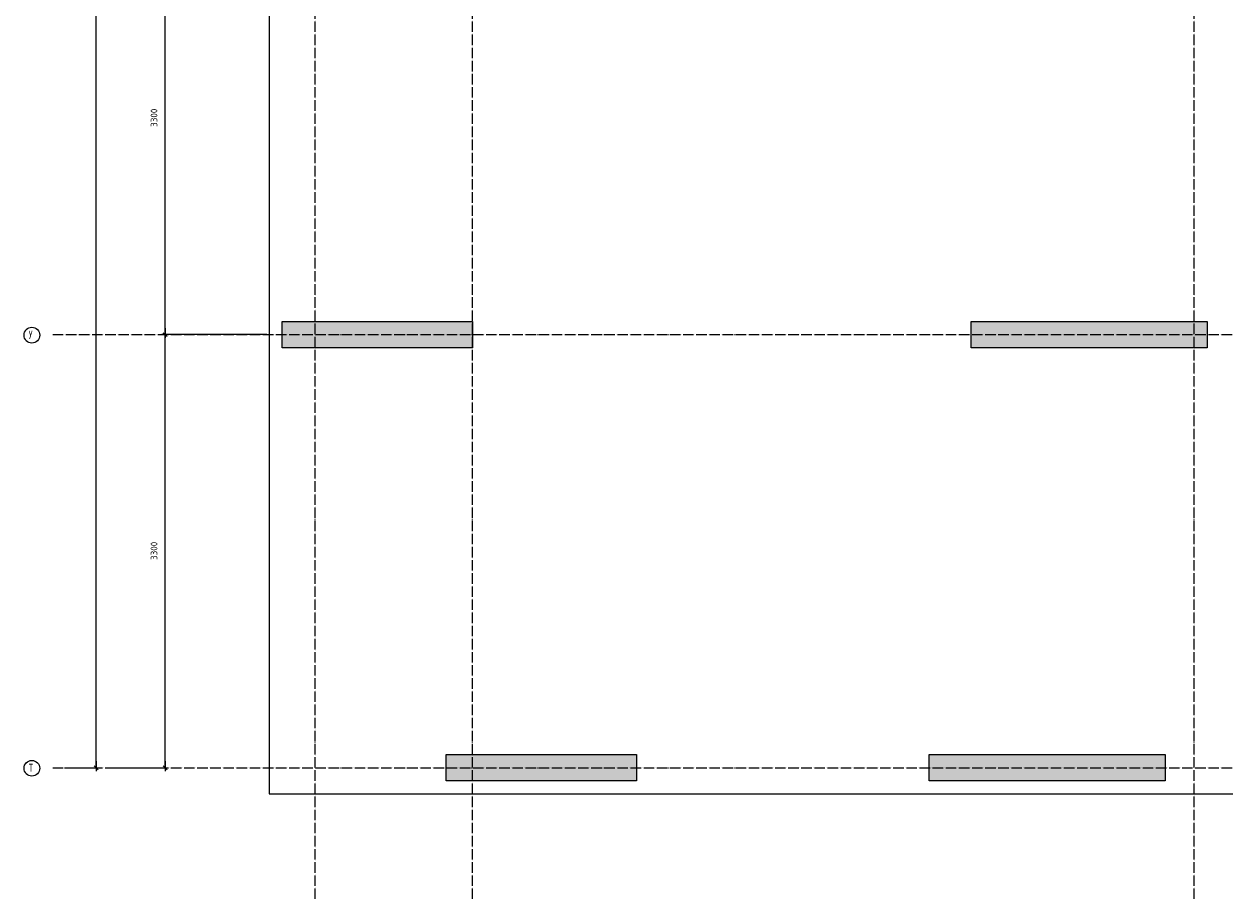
# Model space of a CAD drawing. Header units: millimetres. Extents: x -17997 to 37135, y 45383 to 72408.
# Tile 1 of 67: x -2219 to 6927, y 45740 to 52407. Entities that reach past the tile are written whole.
import ezdxf

# ---------------------------------------------------------------- set-up
doc = ezdxf.new("R2010")
doc.units = ezdxf.units.MM
doc.header["$PDMODE"] = 65
for name, pattern in [('______11', [100, 80, -10, 0, -10]), ('______3', [100, 80, -20]), ('______5', [220, 160, -20, 20, -20])]:
    doc.linetypes.add(name, pattern=pattern)
for name, color, linetype, lineweight in [('Standard', 7, 'Continuous', 25), ('Балка_ общее', 7, '______3', 13), ('Размерная линия_ общее', 7, 'Continuous', 13)]:
    doc.layers.add(name, color=color, linetype=linetype, lineweight=lineweight)
doc.layers.add('Осевая линия_ общее', color=7, linetype='______5', lineweight=13, true_color=0xa0a0a0)
doc.styles.add('ISOCPEUR', font='ISOCPEUR')
doc.dimstyles.new('DIMSTYLE_17', dxfattribs={"dimtxt": 50, "dimasz": 50, "dimexe": 0, "dimexo": 0, "dimgap": 25, "dimtad": 2, "dimdec": 0, "dimrnd": 5, "dimzin": 12, "dimdsep": 46, "dimtxsty": 'ISOCPEUR', "dimblk1": 'ALL_ML_STRICH', "dimblk2": 'ALL_ML_STRICH', "dimsah": 1, "dimcen": 0, "dimclrd": 7, "dimclre": 256, "dimclrt": 7, "dimadec": 0, "dimazin": 0, "dimtfac": 1, "dimtdec": 0, "dimtix": 1, "dimtmove": 2, "dimatfit": 3, "dimfxl": 0, "dimtzin": 0, "dimlwd": 0, "dimlwe": -3, "dimarcsym": 0})

# ---------------------------------------------------------------- blocks, each defined once
blk = doc.blocks.new('ALL_ML_STRICH')
at = {"color": 0, "linetype": 'ByBlock', "lineweight": -2}
for p, q in [((-1, 0), (0.5, 0)), ((-0.3, -0.3), (0.3, 0.3)), ((0, -0.5), (0, 0.5))]:
    blk.add_line(p, q, dxfattribs=at)
blk = doc.blocks.new('*D155')
at = {"layer": 'DEFPOINTS', "color": 7, "linetype": 'Continuous', "lineweight": 13, "transparency": 33554687}
for p in [(-1306.2, 67780), (-1920, 46740), (-1668.6, 46740)]:
    blk.add_point(p, dxfattribs=at)
at = {"layer": 'Балка_ общее', "color": 251, "linetype": 'Continuous', "lineweight": -2, "true_color": 0x656565, "transparency": 33554687}
for p, q in [((-1316.2, 67780), (-1668.6, 67780)), ((-1910, 46740), (-1668.6, 46740))]:
    blk.add_line(p, q, dxfattribs=at)
at = {"layer": 'Балка_ общее', "color": 7, "linetype": 'Continuous', "lineweight": -2, "transparency": 33554687}
blk.add_line((-1668.6, 46740), (-1668.6, 67780), dxfattribs=at)
at = {"layer": 'Балка_ общее', "color": 7, "linetype": 'Continuous', "lineweight": 13, "transparency": 33554687, "xscale": 50, "yscale": 50, "zscale": 50}
for p, rotation in [((-1668.6, 67780), 90), ((-1668.6, 46740), 270)]:
    blk.add_blockref('ALL_ML_STRICH', p, dxfattribs=dict(at, rotation=rotation))
at = {"layer": 'Балка_ общее', "color": 7, "linetype": 'Continuous', "lineweight": 13, "transparency": 33554687, "insert": (-1718.6, 57265), "char_height": 50, "width": 250, "attachment_point": 5, "rotation": 90, "style": 'ISOCPEUR'}
blk.add_mtext('\\A1;{21040}', dxfattribs=at)
blk = doc.blocks.new('*D156')
at = {"layer": 'DEFPOINTS', "color": 7, "linetype": 'Continuous', "lineweight": 13, "transparency": 33554687}
for p in [(-357.5, 50040), (-1550, 46740), (-1143.1, 46740)]:
    blk.add_point(p, dxfattribs=at)
at = {"layer": 'Балка_ общее', "color": 251, "linetype": 'Continuous', "lineweight": -2, "true_color": 0x656565, "transparency": 33554687}
for p, q in [((-367.5, 50040), (-1143.1, 50040)), ((-1540, 46740), (-1143.1, 46740))]:
    blk.add_line(p, q, dxfattribs=at)
at = {"layer": 'Балка_ общее', "color": 7, "linetype": 'Continuous', "lineweight": -2, "transparency": 33554687}
blk.add_line((-1143.1, 46740), (-1143.1, 50040), dxfattribs=at)
at = {"layer": 'Балка_ общее', "color": 7, "linetype": 'Continuous', "lineweight": 13, "transparency": 33554687, "xscale": 50, "yscale": 50, "zscale": 50}
for p, rotation in [((-1143.1, 50040), 90), ((-1143.1, 46740), 270)]:
    blk.add_blockref('ALL_ML_STRICH', p, dxfattribs=dict(at, rotation=rotation))
at = {"layer": 'Балка_ общее', "color": 7, "linetype": 'Continuous', "lineweight": 13, "transparency": 33554687, "insert": (-1228.1, 48392.5), "char_height": 50, "width": 200, "attachment_point": 5, "rotation": 90, "style": 'ISOCPEUR'}
blk.add_mtext('\\A1;{3300}', dxfattribs=at)
blk = doc.blocks.new('*D157')
at = {"layer": 'DEFPOINTS', "color": 7, "linetype": 'Continuous', "lineweight": 13, "transparency": 33554687}
for p in [(65.8, 53340), (-1143.1, 50040), (-357.5, 50040)]:
    blk.add_point(p, dxfattribs=at)
at = {"layer": 'Балка_ общее', "color": 251, "linetype": 'Continuous', "lineweight": -2, "true_color": 0x656565, "transparency": 33554687}
for p, q in [((55.8, 53340), (-1143.1, 53340)), ((-367.5, 50040), (-1143.1, 50040))]:
    blk.add_line(p, q, dxfattribs=at)
at = {"layer": 'Балка_ общее', "color": 7, "linetype": 'Continuous', "lineweight": -2, "transparency": 33554687}
blk.add_line((-1143.1, 50040), (-1143.1, 53340), dxfattribs=at)
at = {"layer": 'Балка_ общее', "color": 7, "linetype": 'Continuous', "lineweight": 13, "transparency": 33554687, "xscale": 50, "yscale": 50, "zscale": 50}
for p, rotation in [((-1143.1, 53340), 90), ((-1143.1, 50040), 270)]:
    blk.add_blockref('ALL_ML_STRICH', p, dxfattribs=dict(at, rotation=rotation))
at = {"layer": 'Балка_ общее', "color": 7, "linetype": 'Continuous', "lineweight": 13, "transparency": 33554687, "insert": (-1228.1, 51692.5), "char_height": 50, "width": 200, "attachment_point": 5, "rotation": 90, "style": 'ISOCPEUR'}
blk.add_mtext('\\A1;{3300}', dxfattribs=at)
blk = doc.blocks.new('СЛОЖНЫЙ_ОБЪЕКТ_1')
at = {"layer": 'Осевая линия_ общее', "color": 253, "linetype": '______11', "lineweight": -3, "true_color": 0xa0a0a0, "transparency": 33554687}
for p, q in [((0, 45740), (0, 69780)), ((1200, 45740), (1200, 69780)), ((6700, 45740), (6700, 69780)), ((-2000, 50040), (14790, 50040)), ((-2000, 46740), (14790, 46740))]:
    blk.add_line(p, q, dxfattribs=at)
at = {"layer": 'Осевая линия_ общее', "color": 7, "linetype": 'Continuous', "lineweight": 13, "transparency": 33554687}
for centre in [(-2159.2, 50036.1), (-2159.2, 46736.1)]:
    blk.add_circle(centre, 59.8, dxfattribs=at)
at = {"layer": 'Осевая линия_ общее', "color": 7, "linetype": 'Continuous', "lineweight": 13, "transparency": 33554687, "char_height": 60, "width": 71.967, "attachment_point": 7, "style": 'ISOCPEUR'}
for s, insert in [('\\W0.80;У', (-2183.2, 50010)), ('\\W0.80;Т', (-2183.2, 46710))]:
    blk.add_mtext(s, dxfattribs=dict(at, insert=insert))

msp = doc.modelspace()

# ---------------------------------------------------------------- hatches: boundary and pattern name
at = {"linetype": 'Continuous', "lineweight": 13, "transparency": 33554687}
msp.add_hatch(color=7, dxfattribs=at).paths.add_polyline_path([(1000, 46840), (1000, 46640), (2450, 46640), (2450, 46840)])
at = {"layer": 'Standard', "linetype": 'Continuous', "lineweight": 13, "transparency": 33554687}
for points in [[(5000, 50140), (5000, 49940), (6800, 49940), (6800, 50140)], [(4680, 46840), (4680, 46640), (6480, 46640), (6480, 46840)]]:
    msp.add_hatch(color=7, dxfattribs=at).paths.add_polyline_path(points)
at = {"layer": 'Размерная линия_ общее', "linetype": 'Continuous', "lineweight": 13, "transparency": 33554687}
msp.add_hatch(color=7, dxfattribs=at).paths.add_polyline_path([(-250, 50140), (-250, 49940), (1200, 49940), (1200, 50140)])

# ---------------------------------------------------------------- linework, layer by layer
at = {"color": 7, "linetype": 'Continuous', "lineweight": 25, "transparency": 33554687}
for p, q in [((1000, 46640), (1000, 46840)), ((1000, 46840), (2450, 46840)), ((2450, 46840), (2450, 46640)), ((2450, 46640), (1000, 46640))]:
    msp.add_line(p, q, dxfattribs=at)
at = {"layer": 'Standard', "color": 7, "linetype": 'Continuous', "lineweight": 25, "transparency": 33554687}
for p, q in [((5000, 49940), (5000, 50140)), ((5000, 50140), (6800, 50140)), ((6800, 50140), (6800, 49940)), ((6800, 49940), (5000, 49940)), ((4680, 46640), (4680, 46840)), ((4680, 46840), (6480, 46840)), ((6480, 46840), (6480, 46640)), ((6480, 46640), (4680, 46640))]:
    msp.add_line(p, q, dxfattribs=at)
msp.add_lwpolyline([(-350, 46540), (16020, 46540), (16020, 67980), (-350, 67980), (-350, 46540)], dxfattribs=at)
at = {"layer": 'Размерная линия_ общее', "color": 7, "linetype": 'Continuous', "lineweight": 25, "transparency": 33554687}
for p, q in [((-250, 49940), (-250, 50140)), ((-250, 50140), (1200, 50140)), ((1200, 50140), (1200, 49940)), ((1200, 49940), (-250, 49940))]:
    msp.add_line(p, q, dxfattribs=at)

# ---------------------------------------------------------------- block references
at = {"layer": 'Осевая линия_ общее', "color": 253, "linetype": '______11', "lineweight": -3, "true_color": 0xa0a0a0, "transparency": 33554687}
msp.add_blockref('СЛОЖНЫЙ_ОБЪЕКТ_1', (0, 0), dxfattribs=at)

# ---------------------------------------------------------------- dimensions: what is measured, and where the dimension line sits
at = {"layer": 'Балка_ общее', "color": 7, "linetype": 'Continuous', "lineweight": 13, "transparency": 33554687}
for base, p1, p2, picture, middle in [((-1668.6, 67780), (-1910, 46740), (-1316.2, 67780), '*D155', (-1718.6, 57265)), ((-1143.1, 53340), (-367.5, 50040), (55.8, 53340), '*D157', (-1228.1, 51692.5)), ((-1143.1, 50040), (-1540, 46740), (-367.5, 50040), '*D156', (-1228.1, 48392.5))]:
    dim = msp.add_linear_dim(base=base, p1=p1, p2=p2, angle=90, dimstyle='DIMSTYLE_17', override={"dimpost": '<>', "dimclrd": 7, "dimclre": 251, "dimclrt": 7, "dimlwd": 0, "dimlwe": 65533}, dxfattribs=at)
    dim.commit()
    dim.dimension.update_dxf_attribs({"geometry": picture, "text_midpoint": middle, "dimtype": 160})

doc.saveas('drawing.dxf')
